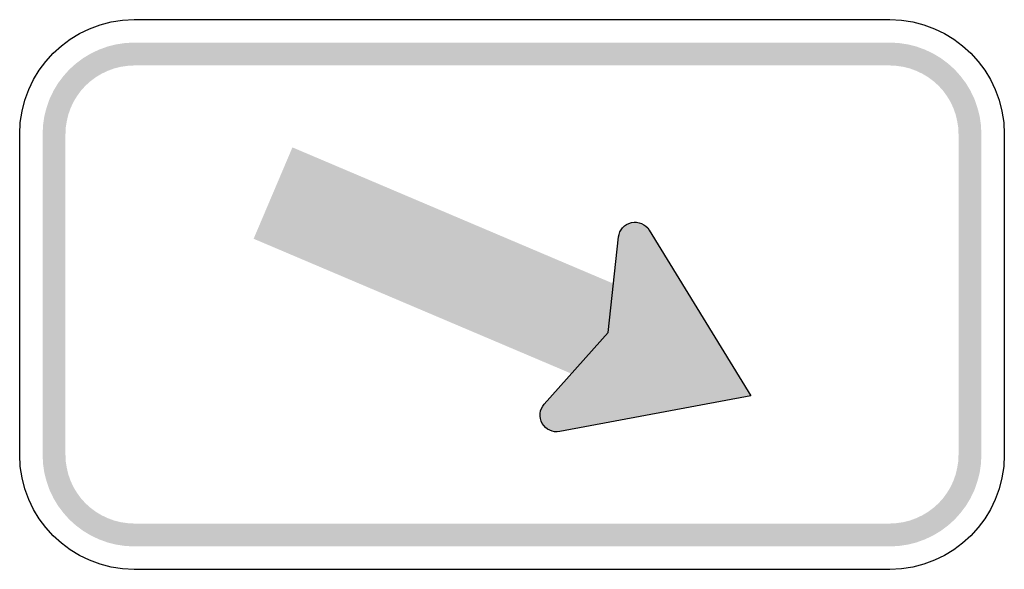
# Model space of a CAD drawing. Header units: inches. Extents: x -0.5 to 0.5, y -0.28 to 0.28.
import ezdxf

# ---------------------------------------------------------------- set-up
doc = ezdxf.new("R2010")
doc.units = ezdxf.units.IN
doc.header["$MEASUREMENT"] = 0

msp = doc.modelspace()

# ---------------------------------------------------------------- hatches: boundary and pattern name
for points in [[(-0.3837, 0.2558), (-0.3928, 0.2554), (-0.4019, 0.254), (-0.4107, 0.2518), (-0.4193, 0.2487), (-0.4276, 0.2448), (-0.4354, 0.2401), (-0.4427, 0.2347), (-0.4495, 0.2286), (-0.4556, 0.2218), (-0.4611, 0.2145), (-0.4658, 0.2066), (-0.4697, 0.1984), (-0.4727, 0.1898), (-0.475, 0.1809), (-0.4763, 0.1719), (-0.4767, 0.1628), (-0.4535, 0.1628), (-0.4532, 0.1696), (-0.4521, 0.1764), (-0.4505, 0.183), (-0.4482, 0.1895), (-0.4453, 0.1957), (-0.4417, 0.2016), (-0.4377, 0.2071), (-0.4331, 0.2121), (-0.428, 0.2167), (-0.4225, 0.2208), (-0.4166, 0.2243), (-0.4104, 0.2272), (-0.404, 0.2296), (-0.3973, 0.2312), (-0.3906, 0.2322), (-0.3837, 0.2326), (-0.3837, 0.2558)], [(-0.3837, 0.2326), (0.3837, 0.2326), (0.3837, 0.2558), (-0.3837, 0.2558), (-0.3837, 0.2326)], [(0.4767, 0.1628), (0.4763, 0.1719), (0.475, 0.1809), (0.4727, 0.1898), (0.4697, 0.1984), (0.4658, 0.2066), (0.4611, 0.2145), (0.4556, 0.2218), (0.4495, 0.2286), (0.4427, 0.2347), (0.4354, 0.2401), (0.4276, 0.2448), (0.4193, 0.2487), (0.4107, 0.2518), (0.4019, 0.254), (0.3928, 0.2554), (0.3837, 0.2558), (0.3837, 0.2326), (0.3906, 0.2322), (0.3973, 0.2312), (0.404, 0.2296), (0.4104, 0.2272), (0.4166, 0.2243), (0.4225, 0.2208), (0.428, 0.2167), (0.4331, 0.2121), (0.4377, 0.2071), (0.4417, 0.2016), (0.4453, 0.1957), (0.4482, 0.1895), (0.4505, 0.183), (0.4521, 0.1764), (0.4532, 0.1696), (0.4535, 0.1628), (0.4767, 0.1628)], [(-0.4535, -0.1628), (-0.4535, 0.1628), (-0.4767, 0.1628), (-0.4767, -0.1628), (-0.4535, -0.1628)], [(0.4535, 0.1628), (0.4535, -0.1628), (0.4767, -0.1628), (0.4767, 0.1628), (0.4535, 0.1628)], [(-0.2624, 0.0566), (0.0986, -0.0966), (0.138, -0.0038), (-0.223, 0.1494), (-0.2624, 0.0566)], [(0.1419, 0.0563), (0.1418, 0.058), (0.1416, 0.0596), (0.1412, 0.0613), (0.1406, 0.0628), (0.14, 0.0643), (0.1391, 0.0658), (0.1382, 0.0671), (0.1371, 0.0684), (0.1358, 0.0695), (0.1345, 0.0705), (0.1331, 0.0714), (0.1316, 0.0721), (0.1301, 0.0727), (0.1285, 0.0731), (0.1268, 0.0733), (0.1252, 0.0734), (0.1235, 0.0734), (0.1219, 0.0732), (0.1203, 0.0728), (0.1187, 0.0722), (0.1172, 0.0715), (0.1157, 0.0707), (0.1144, 0.0697), (0.1132, 0.0686), (0.112, 0.0674), (0.111, 0.0661), (0.1102, 0.0647), (0.1094, 0.0632), (0.1088, 0.0617), (0.1084, 0.06), (0.1082, 0.0584), (0.1081, 0.0568), (0.125, 0.0566), (0.1419, 0.0563)], [(0.2427, -0.103), (0.0485, -0.1392), (0.0953, -0.0414), (0.1394, 0.0654), (0.2427, -0.103)], [(0.1394, 0.0654), (0.1082, 0.0584), (0.0956, -0.0407), (0.1383, -0.0461), (0.1394, 0.0654)], [(0.1081, 0.0568), (0.1081, 0.0551), (0.1083, 0.0536), (0.1087, 0.052), (0.1092, 0.0505), (0.1098, 0.049), (0.1106, 0.0476), (0.1116, 0.0463), (0.1126, 0.045), (0.1137, 0.0439), (0.115, 0.0429), (0.1163, 0.042), (0.1178, 0.0413), (0.1192, 0.0406), (0.1208, 0.0402), (0.1224, 0.0399), (0.124, 0.0397), (0.1256, 0.0397), (0.1272, 0.0398), (0.1287, 0.0401), (0.1303, 0.0405), (0.1318, 0.0411), (0.1332, 0.0418), (0.1346, 0.0427), (0.1359, 0.0436), (0.137, 0.0447), (0.1381, 0.0459), (0.1391, 0.0472), (0.1399, 0.0486), (0.1406, 0.0501), (0.1411, 0.0516), (0.1415, 0.0532), (0.1418, 0.0547), (0.1419, 0.0563), (0.125, 0.0566), (0.1081, 0.0568)], [(0.0328, -0.1114), (0.0947, -0.0417), (0.107, -0.0461), (0.0736, -0.0929), (0.0328, -0.1114)], [(0.0485, -0.1392), (0.0328, -0.1114), (0.0604, -0.0815), (0.0779, -0.0892), (0.0485, -0.1392)], [(0.0623, -0.1228), (0.0623, -0.1212), (0.062, -0.1195), (0.0616, -0.1179), (0.0611, -0.1163), (0.0604, -0.1148), (0.0596, -0.1134), (0.0586, -0.112), (0.0575, -0.1108), (0.0563, -0.1097), (0.055, -0.1087), (0.0536, -0.1078), (0.0521, -0.1071), (0.0505, -0.1065), (0.0489, -0.1061), (0.0473, -0.1058), (0.0456, -0.1057), (0.044, -0.1058), (0.0423, -0.106), (0.0407, -0.1064), (0.0391, -0.1069), (0.0376, -0.1076), (0.0362, -0.1084), (0.0349, -0.1094), (0.0336, -0.1105), (0.0325, -0.1117), (0.0315, -0.1131), (0.0306, -0.1145), (0.0299, -0.116), (0.0293, -0.1175), (0.0289, -0.1191), (0.0286, -0.1207), (0.0285, -0.1224), (0.0454, -0.1226), (0.0623, -0.1228)], [(0.0285, -0.1224), (0.0286, -0.124), (0.0288, -0.1256), (0.0291, -0.1272), (0.0297, -0.1287), (0.0303, -0.1302), (0.0311, -0.1316), (0.032, -0.1329), (0.033, -0.1341), (0.0342, -0.1352), (0.0354, -0.1363), (0.0368, -0.1371), (0.0382, -0.1379), (0.0397, -0.1385), (0.0412, -0.139), (0.0428, -0.1393), (0.0444, -0.1395), (0.046, -0.1395), (0.0476, -0.1394), (0.0492, -0.1391), (0.0507, -0.1386), (0.0522, -0.1381), (0.0537, -0.1373), (0.055, -0.1365), (0.0563, -0.1355), (0.0575, -0.1344), (0.0586, -0.1332), (0.0595, -0.1319), (0.0603, -0.1305), (0.061, -0.1291), (0.0616, -0.1276), (0.062, -0.126), (0.0622, -0.1244), (0.0623, -0.1228), (0.0454, -0.1226), (0.0285, -0.1224)], [(-0.4767, -0.1628), (-0.4763, -0.1719), (-0.475, -0.1809), (-0.4727, -0.1898), (-0.4697, -0.1984), (-0.4658, -0.2066), (-0.4611, -0.2145), (-0.4556, -0.2218), (-0.4495, -0.2286), (-0.4427, -0.2347), (-0.4354, -0.2401), (-0.4276, -0.2448), (-0.4193, -0.2487), (-0.4107, -0.2518), (-0.4019, -0.254), (-0.3928, -0.2554), (-0.3837, -0.2558), (-0.3837, -0.2326), (-0.3906, -0.2322), (-0.3973, -0.2312), (-0.404, -0.2296), (-0.4104, -0.2272), (-0.4166, -0.2243), (-0.4225, -0.2208), (-0.428, -0.2167), (-0.4331, -0.2121), (-0.4377, -0.2071), (-0.4417, -0.2016), (-0.4453, -0.1957), (-0.4482, -0.1895), (-0.4505, -0.183), (-0.4521, -0.1764), (-0.4532, -0.1696), (-0.4535, -0.1628), (-0.4767, -0.1628)], [(0.3837, -0.2558), (0.3928, -0.2554), (0.4019, -0.254), (0.4107, -0.2518), (0.4193, -0.2487), (0.4276, -0.2448), (0.4354, -0.2401), (0.4427, -0.2347), (0.4495, -0.2286), (0.4556, -0.2218), (0.4611, -0.2145), (0.4658, -0.2066), (0.4697, -0.1984), (0.4727, -0.1898), (0.475, -0.1809), (0.4763, -0.1719), (0.4767, -0.1628), (0.4535, -0.1628), (0.4532, -0.1696), (0.4521, -0.1764), (0.4505, -0.183), (0.4482, -0.1895), (0.4453, -0.1957), (0.4417, -0.2016), (0.4377, -0.2071), (0.4331, -0.2121), (0.428, -0.2167), (0.4225, -0.2208), (0.4166, -0.2243), (0.4104, -0.2272), (0.404, -0.2296), (0.3973, -0.2312), (0.3906, -0.2322), (0.3837, -0.2326), (0.3837, -0.2558)], [(0.3837, -0.2326), (-0.3837, -0.2326), (-0.3837, -0.2558), (0.3837, -0.2558), (0.3837, -0.2326)]]:
    msp.add_hatch(color=7).paths.add_polyline_path(points)

# ---------------------------------------------------------------- linework, layer by layer
at = {"color": 7}
for points in [[(-0.3837, 0.2791), (0.3837, 0.2791)], [(-0.5, -0.1628), (-0.5, 0.1628)], [(0.5, 0.1628), (0.5, -0.1628)], [(0.1394, 0.0654), (0.2427, -0.103), (0.0485, -0.1392)], [(0.0328, -0.1114), (0.0975, -0.0385), (0.1082, 0.0584)], [(0.3837, -0.2791), (-0.3837, -0.2791)]]:
    msp.add_lwpolyline(points, dxfattribs=at)
for points in [[(-0.5, 0.1628), (-0.5, 0.227), (-0.4479, 0.2791), (-0.3837, 0.2791)], [(0.3837, 0.2791), (0.4479, 0.2791), (0.5, 0.227), (0.5, 0.1628)], [(-0.3837, -0.2791), (-0.4479, -0.2791), (-0.5, -0.227), (-0.5, -0.1628)], [(0.5, -0.1628), (0.5, -0.227), (0.4479, -0.2791), (0.3837, -0.2791)]]:
    msp.add_open_spline(points, degree=3, dxfattribs=at)
for points in [[(0.1082, 0.0584), (0.1089, 0.0656), (0.1142, 0.0715), (0.1213, 0.073), (0.1283, 0.0746), (0.1356, 0.0715), (0.1394, 0.0654)], [(0.0485, -0.1392), (0.0414, -0.1405), (0.0343, -0.1372), (0.0307, -0.1309), (0.0271, -0.1246), (0.028, -0.1168), (0.0328, -0.1114)]]:
    msp.add_open_spline(points, degree=3, knots=[0, 0, 0, 0, 1, 1, 1, 2, 2, 2, 2], dxfattribs=at)

doc.saveas('drawing.dxf')
